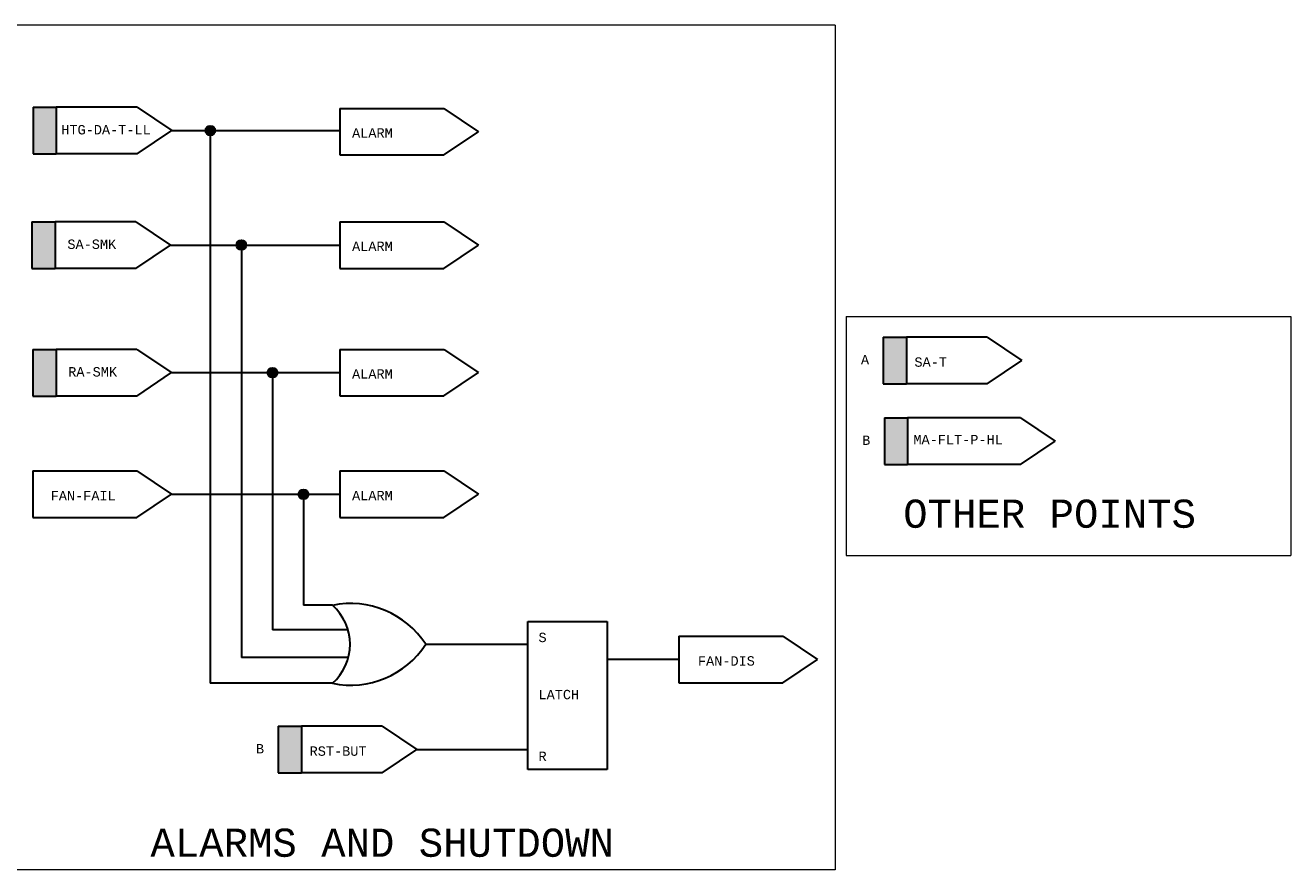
# Model space of a CAD drawing. Header units: inches. Extents: x 2 to 32.1, y 0.4 to 20.
# Tile 3 of 3: x 17.1 to 30.5, y 11 to 20. Entities that reach past the tile are written whole.
import ezdxf

# ---------------------------------------------------------------- set-up
doc = ezdxf.new("R2010")
doc.units = ezdxf.units.IN
doc.header["$MEASUREMENT"] = 0
for name, color, linetype, lineweight in [('M-ANNO-SYMB', 6, 'Continuous', 30), ('M-ANNO-TEXT', 2, 'Continuous', 30), ('M-DIAG-GRPH', 6, 'Continuous', 13)]:
    doc.layers.add(name, color=color, linetype=linetype, lineweight=lineweight)
doc.styles.add('CONTROLTXT', font='monotxt.shx')

msp = doc.modelspace()

# ---------------------------------------------------------------- hatches: boundary and pattern name
at = {"layer": 'M-ANNO-SYMB', "extrusion": (0, 0, -1)}
for points in [[(-17.381, 18.61), (-17.381, 19.106), (-17.133, 19.106), (-17.133, 18.61)], [(-17.369, 17.391), (-17.369, 17.887), (-17.121, 17.887), (-17.121, 17.391)], [(-26.429, 16.162), (-26.429, 16.658), (-26.181, 16.658), (-26.181, 16.162)], [(-17.379, 16.032), (-17.379, 16.529), (-17.131, 16.529), (-17.131, 16.032)], [(-26.442, 15.304), (-26.442, 15.8), (-26.194, 15.8), (-26.194, 15.304)]]:
    msp.add_hatch(color=256, dxfattribs=at).paths.add_polyline_path(points)
at = {"layer": 'M-ANNO-SYMB'}
for points in [[(18.968, 18.858, 1), (19.072, 18.858, 1)], [(19.299, 17.639, 1), (19.403, 17.639, 1)], [(19.63, 16.281, 1), (19.733, 16.281, 1)], [(19.961, 14.987, 1), (20.064, 14.987, 1)]]:
    msp.add_hatch(color=256, dxfattribs=at).paths.add_polyline_path(points)
msp.add_hatch(color=256, dxfattribs=at).paths.add_polyline_path([(19.742, 12.021), (19.742, 12.517), (19.99, 12.517), (19.99, 12.021)], flags=16)

# ---------------------------------------------------------------- linework, layer by layer
for p, q in [((17.133, 19.106), (17.133, 18.61)), ((17.133, 19.106), (17.381, 19.106)), ((17.381, 19.106), (17.381, 18.61)), ((18.24, 19.106), (17.381, 19.106)), ((18.24, 19.106), (18.61, 18.858)), ((20.4, 19.094), (21.507, 19.094)), ((20.4, 19.094), (20.4, 18.598)), ((21.507, 19.094), (21.876, 18.846)), ((18.24, 18.61), (18.61, 18.858)), ((18.61, 18.858), (20.4, 18.858)), ((19.02, 18.858), (19.02, 12.975)), ((21.507, 18.598), (21.876, 18.846)), ((17.133, 18.61), (17.381, 18.61)), ((18.24, 18.61), (17.381, 18.61)), ((20.4, 18.598), (21.507, 18.598)), ((17.121, 17.887), (17.121, 17.391)), ((17.121, 17.887), (17.369, 17.887)), ((17.369, 17.887), (17.369, 17.391)), ((18.228, 17.887), (17.369, 17.887)), ((18.228, 17.887), (18.598, 17.639)), ((20.4, 17.887), (20.4, 17.391)), ((20.4, 17.887), (21.507, 17.887)), ((21.507, 17.887), (21.876, 17.639)), ((18.228, 17.391), (18.598, 17.639)), ((18.598, 17.639), (20.4, 17.639)), ((19.351, 17.639), (19.351, 13.25)), ((21.507, 17.391), (21.876, 17.639)), ((17.121, 17.391), (17.369, 17.391)), ((18.228, 17.391), (17.369, 17.391)), ((20.4, 17.391), (21.507, 17.391)), ((26.181, 16.658), (26.181, 16.162)), ((26.181, 16.658), (26.429, 16.658)), ((26.429, 16.658), (26.429, 16.162)), ((27.288, 16.658), (26.429, 16.658)), ((27.288, 16.658), (27.658, 16.41)), ((17.131, 16.529), (17.131, 16.032)), ((17.131, 16.529), (17.379, 16.529)), ((18.238, 16.529), (17.379, 16.529)), ((17.379, 16.529), (17.379, 16.032)), ((18.238, 16.529), (18.607, 16.281)), ((20.4, 16.529), (21.507, 16.529)), ((20.4, 16.529), (20.4, 16.033)), ((21.507, 16.529), (21.876, 16.281)), ((27.288, 16.162), (27.658, 16.41)), ((18.238, 16.032), (18.607, 16.281)), ((18.607, 16.281), (20.4, 16.281)), ((19.682, 16.281), (19.682, 13.542)), ((21.507, 16.033), (21.876, 16.281)), ((26.181, 16.162), (26.429, 16.162)), ((27.288, 16.162), (26.429, 16.162)), ((17.131, 16.032), (17.379, 16.032)), ((18.238, 16.032), (17.379, 16.032)), ((20.4, 16.033), (21.507, 16.033)), ((26.194, 15.8), (26.194, 15.304)), ((26.194, 15.8), (26.442, 15.8)), ((26.442, 15.8), (26.442, 15.304)), ((27.643, 15.8), (26.442, 15.8)), ((27.643, 15.8), (28.012, 15.552)), ((27.643, 15.304), (28.012, 15.552)), ((17.131, 15.235), (18.238, 15.235)), ((17.131, 15.235), (17.131, 14.739)), ((18.238, 15.235), (18.607, 14.987)), ((20.4, 15.235), (21.507, 15.235)), ((20.4, 15.235), (20.4, 14.739)), ((21.507, 15.235), (21.876, 14.987)), ((26.194, 15.304), (26.442, 15.304)), ((27.643, 15.304), (26.442, 15.304)), ((18.238, 14.739), (18.607, 14.987)), ((18.607, 14.987), (20.4, 14.987)), ((20.012, 14.987), (20.012, 13.805)), ((21.507, 14.739), (21.876, 14.987)), ((17.131, 14.739), (18.238, 14.739)), ((20.4, 14.739), (21.507, 14.739)), ((20.32, 13.805), (20.012, 13.805)), ((22.401, 12.057), (22.401, 13.632)), ((22.401, 13.632), (23.245, 13.632)), ((23.245, 13.632), (23.245, 12.057)), ((20.484, 13.542), (19.682, 13.542)), ((24.008, 13.476), (25.115, 13.476)), ((24.008, 13.476), (24.008, 12.98)), ((25.115, 13.476), (25.484, 13.228)), ((21.313, 13.39), (22.401, 13.39)), ((20.489, 13.25), (19.351, 13.25)), ((24.008, 13.228), (23.245, 13.228)), ((25.115, 12.98), (25.484, 13.228)), ((20.32, 12.975), (19.02, 12.975)), ((24.008, 12.98), (25.115, 12.98)), ((19.742, 12.517), (19.742, 12.021)), ((19.742, 12.517), (19.99, 12.517)), ((20.849, 12.517), (19.99, 12.517)), ((19.99, 12.517), (19.99, 12.021)), ((20.849, 12.517), (21.219, 12.269)), ((20.849, 12.021), (21.219, 12.269)), ((21.219, 12.269), (22.401, 12.269)), ((19.742, 12.021), (19.99, 12.021)), ((20.849, 12.021), (19.99, 12.021)), ((23.245, 12.057), (22.401, 12.057))]:
    msp.add_line(p, q, dxfattribs=at)
for centre in [(19.02, 18.858), (19.351, 17.639), (19.682, 16.281), (20.012, 14.987)]:
    msp.add_circle(centre, 0.0518, dxfattribs=at)
for centre, radius, start, end in [((20.513, 12.869), 0.955, 33.025, 101.623), ((19.952, 13.39), 0.555, 311.5983, 48.4017), ((20.513, 13.91), 0.955, 258.377, 326.975)]:
    msp.add_arc(centre, radius, start, end, dxfattribs=at)
at = {"layer": 'M-DIAG-GRPH'}
for p, q in [((25.671, 19.978), (16.68, 19.978)), ((25.671, 19.978), (25.671, 10.991)), ((25.786, 16.878), (25.786, 14.334)), ((25.786, 16.878), (30.519, 16.878)), ((30.519, 16.878), (30.519, 14.334)), ((25.786, 14.334), (30.519, 14.334)), ((25.671, 10.991), (16.68, 10.991))]:
    msp.add_line(p, q, dxfattribs=at)

# ---------------------------------------------------------------- texts
at = {"layer": 'M-ANNO-TEXT', "style": 'CONTROLTXT'}
for s, p in [('S', (22.513, 13.413)), ('LATCH', (22.513, 12.805)), ('R', (22.513, 12.148))]:
    msp.add_text(s, height=0.1, dxfattribs=at).set_placement(p)
at = {"layer": 'M-ANNO-TEXT', "attachment_point": 1, "style": 'CONTROLTXT'}
for s, insert, char_height, width in [('HTG-DA-T-LL', (17.434, 18.917), 0.1, 0.3441), ('ALARM', (20.529, 18.883), 0.1, 0.34415), ('SA-SMK', (17.499, 17.698), 0.1, 0.34415), ('ALARM', (20.529, 17.676), 0.1, 0.34415), ('A', (25.945, 16.469), 0.1, 0.13092), ('SA-T', (26.514, 16.444), 0.1, 0.3441), ('RA-SMK', (17.508, 16.34), 0.1, 0.34415), ('ALARM', (20.529, 16.318), 0.1, 0.34415), ('B', (25.958, 15.612), 0.1, 0.13094), ('MA-FLT-P-HL', (26.503, 15.619), 0.1, 0.34415), ('FAN-FAIL', (17.321, 15.021), 0.1, 0.34415), ('ALARM', (20.529, 15.023), 0.1, 0.34415), ('FAN-DIS', (24.21, 13.263), 0.1, 0.34415), ('B', (19.506, 12.328), 0.1, 0.13094), ('RST-BUT', (20.077, 12.303), 0.1, 0.34415), ('ALARMS AND SHUTDOWN', (18.383, 11.428), 0.3, 6.1941)]:
    msp.add_mtext(s, dxfattribs=dict(at, insert=insert, char_height=char_height, width=width))
at = {"layer": 'M-ANNO-TEXT', "insert": (26.395, 14.93), "char_height": 0.3, "attachment_point": 1, "style": 'CONTROLTXT'}
msp.add_mtext('OTHER POINTS', dxfattribs=at)

doc.saveas('drawing.dxf')
